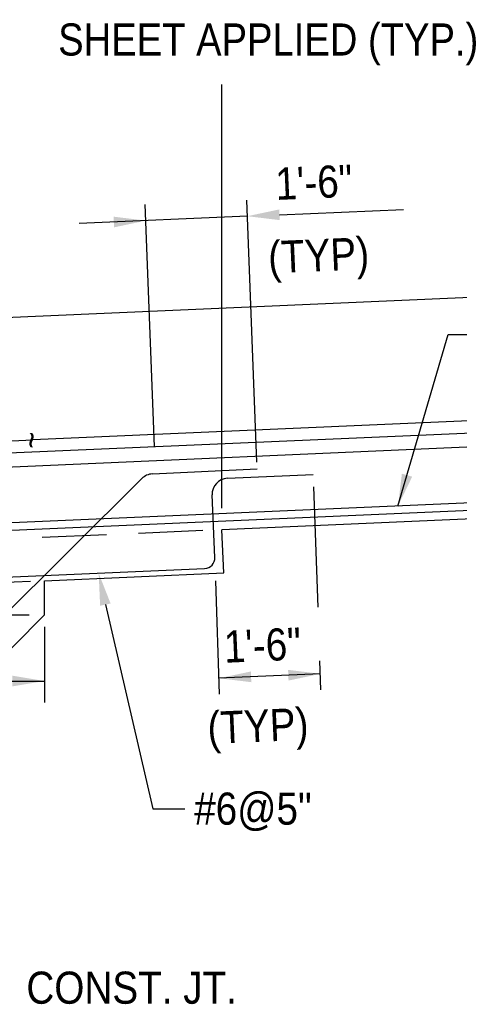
# Model space of a CAD drawing. Extents: x -485 to 3250, y 147 to 2833.
# Tile 28 of 34: x 752 to 916, y 2105 to 2473. Entities that reach past the tile are written whole.
import ezdxf

# ---------------------------------------------------------------- set-up
doc = ezdxf.new("R2010")
doc.units = 0
doc.header["$LTSCALE"] = 96
doc.header["$MEASUREMENT"] = 0
doc.linetypes.add('HIDDEN', pattern=[0.375, 0.25, -0.125])
for name, color, linetype in [('101', 1, 'CONTINUOUS'), ('102', 2, 'CONTINUOUS'), ('103', 2, 'CONTINUOUS'), ('104', 4, 'CONTINUOUS'), ('105', 5, 'CONTINUOUS'), ('TEXT', 2, 'CONTINUOUS')]:
    doc.layers.add(name, color=color, linetype=linetype)
doc.styles.add('SX-FRAC', font='SX-FRAC.shx', dxfattribs={"width": 0.9, "height": 1.322835})

msp = doc.modelspace()

# ---------------------------------------------------------------- linework, layer by layer
at = {"layer": '101'}
for p, q in [((827.1905, 2290.37467), (827.1905, 2448.65065)), ((802.07729, 2313.37972), (798.58769, 2403.79405)), ((840.24888, 2307.56286), (836.47094, 2405.44806)), ((836.73266, 2399.45378), (773.95188, 2396.71271)), ((848.72123, 2399.97721), (895.04043, 2401.99955)), ((892.96656, 2291.17674), (911.73923, 2355.25141)), ((911.73923, 2355.25141), (927.12219, 2355.25141)), ((863.11253, 2253.41122), (861.52064, 2298.3444)), ((826.3249, 2220.83233), (824.9278, 2263.25643)), ((783.70608, 2254.33366), (801.417, 2178.08055)), ((760.97731, 2246.09471), (760.97731, 2217.73226)), ((864.20814, 2222.48635), (863.82443, 2233.31717)), ((556.70058, 2225.78258), (760.97731, 2225.78258)), ((863.97674, 2228.48196), (826.09349, 2226.82794)), ((801.417, 2178.08055), (813.31958, 2178.08055))]:
    msp.add_line(p, q, dxfattribs=at)
for points in [[(786.77359, 2399.27442), (786.94807, 2395.27823), (798.84941, 2397.79976)], [(848.80847, 2397.97911), (848.634, 2401.9753), (836.73266, 2399.45378)], [(898.25983, 2302.13033), (894.42119, 2303.25498), (892.96656, 2291.17674)], [(781.7496, 2253.91872), (785.66256, 2254.7486), (781.21644, 2266.07255)], [(838.19962, 2225.3546), (838.02514, 2229.35079), (826.1238, 2226.82927)], [(851.93123, 2229.95795), (852.10571, 2225.96175), (864.00705, 2228.48328)], [(748.97731, 2227.78258), (748.97731, 2223.78258), (760.97731, 2225.78258)]]:
    msp.add_solid(points, dxfattribs=at)
at = {"layer": '102'}
for points in [[(760.4578, 2362.19394), (996.89722, 2372.51711)], [(598.93773, 2355.14182), (760.4578, 2362.19394)]]:
    msp.add_lwpolyline(points, dxfattribs=at)
at = {"layer": '102', "linetype": 'HIDDEN'}
for points in [[(820.06539, 2282.01327), (494.63858, 2267.80483)], [(755.80374, 2263.02862), (561.66595, 2254.55238)], [(563.37991, 2250.49722), (755.27009, 2250.49722)]]:
    msp.add_lwpolyline(points, dxfattribs=at)
at = {"layer": '103'}
for points in [[(1208.19015, 2335.62631), (756.64129, 2315.91126)], [(1247.14628, 2300.66002), (827.1905, 2282.32436)], [(827.89555, 2266.17622), (827.1905, 2282.32436)], [(760.97731, 2263.2545), (827.89555, 2266.17622)], [(760.97731, 2250.49722), (760.97731, 2263.2545)], [(760.97731, 2250.49722), (690.91441, 2179.8054)]]:
    msp.add_lwpolyline(points, dxfattribs=at)
at = {"layer": '104'}
for p, q in [((1180.83066, 2324.5826), (518.18041, 2295.65066)), ((801.25046, 2303.17389), (840.34314, 2305.12054)), ((829.30599, 2301.54658), (861.34306, 2302.94535)), ((668.00261, 2172.68576), (797.31553, 2301.43324)), ((824.59051, 2271.9953), (823.57342, 2295.29057)), ((497.59351, 2253.68931), (820.74476, 2267.7984))]:
    msp.add_line(p, q, dxfattribs=at)
for points in [[(1168.77713, 2329.12894), (427.36691, 2297.14495)], [(1194.83066, 2304.35641), (571.49137, 2277.14083), (428.51378, 2270.87732)]]:
    msp.add_lwpolyline(points, dxfattribs=at)
msp.add_lwpolyline([(428.63034, 2268.20765), (1311.40809, 2306.63255, 0.414252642), (1315.25438, 2310.82947), (1314.48352, 2328.48507)], format="xyb", dxfattribs=at)
for centre, radius, start, end in [((801.54887, 2297.18131), 6, 92.8507393, 134.8744573), ((829.56771, 2295.55229), 6, 92.5, 182.5), ((820.56919, 2271.81972), 4.02516, 272.5, 2.5)]:
    msp.add_arc(centre, radius, start, end, dxfattribs=at)
at = {"layer": '105'}
msp.add_line((587.35602, 2308.5201), (756.64129, 2315.91126), dxfattribs=at)

# ---------------------------------------------------------------- texts
at = {"layer": '102', "style": 'SX-FRAC', "width": 0.9}
msp.add_text('~', height=9, rotation=90, dxfattribs=at).set_placement((760.46573, 2312.55988))
at = {"layer": 'TEXT', "color": 2, "style": 'SX-FRAC', "width": 0.9}
for s, p in [('SHEET APPLIED (TYP.)', (766.08198, 2459.47305)), ('#6@5"', (816.87246, 2172.11994)), ('CONST. JT.', (754.2205, 2105.22361))]:
    msp.add_text(s, height=12, dxfattribs=at).set_placement(p)
for s, p in [('1\'-6"', (847.47906, 2405.50018)), ('(TYP)', (844.73143, 2378.04726)), ('1\'-6"', (828.22493, 2232.59231)), ('(TYP)', (822.08461, 2202.23332))]:
    msp.add_text(s, height=12, rotation=2.5, dxfattribs=at).set_placement(p)

doc.saveas('drawing.dxf')
